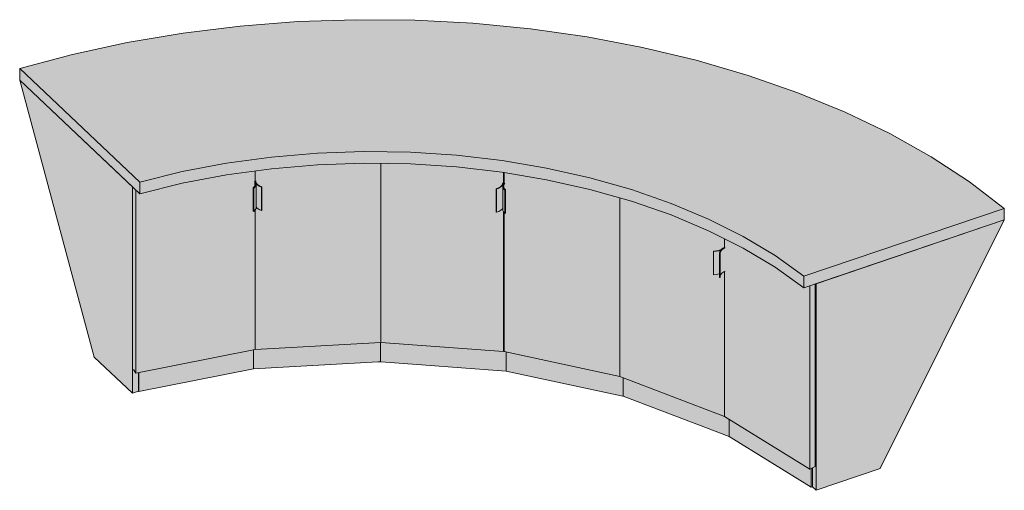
# Model space of a CAD drawing. Header units: centimetres. Extents: x 13929 to 16630, y -213 to 13136.
# Tile 3 of 3: x 13929 to 14208, y 13003 to 13136. Entities that reach past the tile are written whole.
import ezdxf

# ---------------------------------------------------------------- set-up
doc = ezdxf.new("R2010")
doc.units = ezdxf.units.CM
doc.layers.add('A-GENM', color=13, linetype='Continuous', lineweight=18)

# ---------------------------------------------------------------- blocks, each defined once
blk = doc.blocks.new('FURN_Med_E25-S-11 - E25-S-11-9192703-E25-S-11-1')
at = {"layer": 'A-GENM'}
for points in [[(14151.18, 13063.5), (14207.95, 13082.75), (14198.1, 13090.28), (14187.27, 13097.37), (14175.51, 13103.96), (14162.9, 13110.03), (14149.51, 13115.53), (14135.42, 13120.44), (14120.71, 13124.72), (14105.46, 13128.36), (14089.77, 13131.33), (14073.72, 13133.61), (14057.42, 13135.18), (14040.95, 13136.05), (14024.41, 13136.21), (14007.9, 13135.65), (13991.51, 13134.37), (13975.13, 13132.36), (13959.48, 13129.72), (13944.03, 13126.37), (13929.08, 13122.37), (13963.06, 13090.21), (13975.13, 13093.18), (13987.61, 13095.55), (14000.42, 13097.29), (14013.44, 13098.39), (14026.58, 13098.84), (14039.74, 13098.64), (14052.82, 13097.79), (14065.71, 13096.29), (14078.69, 13094.08), (14090.57, 13091.42), (14102.35, 13088.08), (14113.56, 13084.17), (14124.13, 13079.73), (14133.97, 13074.77), (14143.01, 13069.35), (14146.3, 13066.99)], [(13963.06, 13086.91), (13963.06, 13090.21), (13929.08, 13122.37), (13929.08, 13119.07), (13961.95, 13087.96)], [(13961, 13030.36), (13961, 13088.86), (13929.08, 13119.07), (13950.13, 13040.64)], [(14151.18, 13060.21), (14151.18, 13063.5), (14143.01, 13069.35), (14133.97, 13074.77), (14124.13, 13079.73), (14113.56, 13084.17), (14102.34, 13088.08), (14090.57, 13091.42), (14078.28, 13094.17), (14065.71, 13096.29), (14052.27, 13097.82), (14039.74, 13098.64), (14026.58, 13098.84), (14013.44, 13098.39), (14000.42, 13097.29), (13987.09, 13095.45), (13975.13, 13093.18), (13963.06, 13090.21), (13963.06, 13086.91), (13975.13, 13089.88), (13987.61, 13092.25), (14000.42, 13093.99), (14013.44, 13095.09), (14026.58, 13095.54), (14039.74, 13095.34), (14052.82, 13094.49), (14066.06, 13092.94), (14078.33, 13090.87), (14090.98, 13088.01), (14102.35, 13084.79), (14113.56, 13080.88), (14124.13, 13076.43), (14133.97, 13071.48), (14143.01, 13066.05), (14149.47, 13061.43)], [(13961.95, 13036.04), (13995.73, 13042.74), (13995.7, 13082.19), (13995.4, 13081.89), (13995.24, 13081.96), (13995.24, 13088.55), (13995.54, 13088.85), (13995.54, 13090.49), (13995.73, 13090.53), (13995.73, 13093.35), (13987.61, 13092.25), (13975.13, 13089.88), (13963.06, 13086.91), (13961.95, 13087.96), (13961.95, 13042.74)], [(13995.73, 13042.74), (14031.32, 13044.79), (14031.32, 13095.47), (14026.58, 13095.54), (14013.44, 13095.09), (14000.42, 13093.99), (13995.73, 13093.35), (13995.73, 13090.53), (13995.92, 13090.54), (13995.98, 13090.25), (13996.18, 13089.79), (13996.5, 13089.44), (13997.01, 13089.11), (13997.65, 13088.86), (13997.65, 13082.27), (13997.56, 13082.17), (13996.88, 13082.43), (13996.32, 13082.8), (13996.06, 13083.09), (13996.04, 13082.75), (13995.81, 13082.3), (13995.73, 13082.22), (13995.73, 13061.43)], [(14066.06, 13042.17), (14066.05, 13081.89), (14065.91, 13082.23), (14065.9, 13082.88), (14065.79, 13082.64), (14065.39, 13082.23), (14064.83, 13081.89), (14064.14, 13081.63), (14064.06, 13081.73), (14064.06, 13088.32), (14064.71, 13088.56), (14065.23, 13088.89), (14065.61, 13089.27), (14065.8, 13089.7), (14065.87, 13089.98), (14066.06, 13089.96), (14066.06, 13092.94), (14065.53, 13093.02), (14052.82, 13094.49), (14039.74, 13095.34), (14031.33, 13095.47), (14031.33, 13044.76)], [(14099.06, 13035.16), (14099.06, 13085.72), (14090.57, 13088.13), (14078.28, 13090.88), (14066.28, 13092.9), (14066.29, 13089.96), (14066.46, 13089.92), (14066.46, 13088.2), (14066.68, 13087.98), (14066.68, 13081.39), (14066.52, 13081.32), (14066.28, 13081.57), (14066.28, 13042.17), (14078.28, 13039.6)], [(13995.4, 13088.49), (13995.84, 13088.96), (13996.04, 13089.38), (13996.04, 13089.71), (13995.95, 13089.81), (13995.78, 13090.24), (13995.89, 13090.26), (13995.7, 13090.53), (13995.54, 13090.49), (13995.73, 13090.17), (13995.87, 13089.79), (13995.81, 13089.3), (13995.58, 13088.89), (13995.24, 13088.55)], [(13995.54, 13088.85), (13995.63, 13088.94), (13995.7, 13089.08), (13995.68, 13090.26), (13995.54, 13090.49), (13995.54, 13088.89)], [(13995.7, 13089.08), (13995.84, 13089.38), (13995.86, 13089.81), (13995.7, 13090.23), (13995.7, 13089.34)], [(13997.56, 13088.76), (13997.65, 13088.86), (13997.01, 13089.11), (13996.5, 13089.44), (13996.15, 13089.83), (13995.96, 13090.35), (13995.92, 13090.54), (13995.73, 13090.53), (13995.89, 13090.26), (13995.79, 13090.23), (13995.96, 13089.79), (13996.33, 13089.38), (13997.01, 13088.97), (13997.51, 13088.78)], [(14064.14, 13088.22), (14064.83, 13088.48), (14065.39, 13088.82), (14065.8, 13089.25), (14066, 13089.68), (14066.06, 13089.96), (14065.87, 13089.98), (14065.79, 13089.68), (14065.56, 13089.23), (14065.23, 13088.89), (14064.71, 13088.56), (14064.06, 13088.32)], [(13961, 13030.36), (13962.71, 13030.94), (13962.71, 13036.19), (13961.95, 13036.04), (13961.32, 13037.06), (13961.32, 13088.55), (13961, 13088.86), (13961, 13036.76)], [(13961.95, 13036.04), (13961.95, 13087.96), (13961.32, 13088.55), (13961.32, 13037.06), (13961.78, 13036.32)], [(13995.4, 13081.89), (13995.4, 13088.49), (13995.24, 13088.55), (13995.24, 13081.96)], [(13995.4, 13081.89), (13995.81, 13082.3), (13996.04, 13082.79), (13996.06, 13083.09), (13996.04, 13089.34), (13995.81, 13088.89), (13995.4, 13088.49), (13995.4, 13088.4)], [(13997.56, 13082.17), (13997.56, 13088.76), (13996.88, 13089.03), (13996.33, 13089.38), (13996.06, 13089.69), (13996.06, 13083.09), (13996.33, 13082.79), (13996.88, 13082.43)], [(13997.56, 13082.17), (13997.65, 13082.27), (13997.65, 13088.86), (13997.56, 13088.76), (13997.56, 13088.4)], [(14064.14, 13081.63), (14064.14, 13088.22), (14064.06, 13088.32), (14064.06, 13081.73)], [(14064.14, 13081.63), (14064.83, 13081.89), (14065.39, 13082.23), (14065.79, 13082.64), (14065.9, 13082.89), (14065.91, 13089.26), (14066, 13089.46), (14066, 13089.68), (14065.79, 13089.23), (14065.39, 13088.82), (14064.83, 13088.48), (14064.14, 13088.22)], [(14066.52, 13081.32), (14066.52, 13087.91), (14066.09, 13088.4), (14065.91, 13088.79), (14065.9, 13088.32), (14065.91, 13082.18), (14066.12, 13081.73), (14066.46, 13081.38)], [(14066.52, 13087.91), (14066.68, 13087.98), (14066.28, 13088.43), (14066.11, 13088.79), (14066.12, 13089.27), (14066.33, 13089.72), (14066.46, 13089.92), (14066.28, 13089.96), (14066.06, 13089.62), (14065.91, 13089.23), (14065.91, 13088.78), (14066.13, 13088.31), (14066.46, 13087.97)], [(14066, 13089.46), (14066.06, 13089.62), (14066.06, 13089.96), (14066, 13089.68)], [(14066.29, 13088.41), (14066.28, 13089.63), (14066.1, 13089.23), (14066.12, 13088.77), (14066.28, 13088.43)], [(14066.46, 13088.2), (14066.46, 13089.92), (14066.29, 13089.66), (14066.31, 13088.37), (14066.35, 13088.32)], [(14066.52, 13081.32), (14066.68, 13081.39), (14066.68, 13087.98), (14066.52, 13087.91)], [(14128.72, 13023.82), (14128.72, 13064.87), (14128.44, 13064.71), (14127.98, 13064.41), (14127.61, 13063.95), (14127.5, 13063.59), (14127.5, 13063.15), (14127.3, 13063.13), (14127.27, 13064.05), (14127.27, 13064.19), (14127.22, 13064.16), (14126.44, 13064), (14125.62, 13063.95), (14125.63, 13070.65), (14126.44, 13070.71), (14127.22, 13070.89), (14127.81, 13071.14), (14128.44, 13071.58), (14128.55, 13071.67), (14128.72, 13071.61), (14128.72, 13074.12), (14124.13, 13076.43), (14113.56, 13080.88), (14102.35, 13084.79), (14099.06, 13085.72), (14099.06, 13035.16), (14115.15, 13029)], [(14151.18, 13060.21), (14207.95, 13079.46), (14207.95, 13082.75), (14151.18, 13063.5), (14151.18, 13061.43)], [(14154.62, 13002.87), (14172.77, 13009.02), (14207.95, 13079.46), (14154.62, 13061.37), (14154.62, 13009.02)], [(14152.9, 13008.88), (14152.9, 13060.79), (14151.18, 13060.21), (14143.01, 13066.05), (14133.97, 13071.48), (14128.72, 13074.12), (14128.72, 13071.61), (14128.85, 13071.53), (14128.85, 13064.94), (14128.72, 13064.87), (14128.72, 13023.82), (14151.18, 13009.94)], [(14125.62, 13063.95), (14126.44, 13064), (14127.27, 13064.19), (14127.3, 13070.26), (14127.47, 13070.67), (14127.72, 13070.95), (14127.22, 13070.76), (14126.44, 13070.59), (14125.62, 13070.54), (14125.62, 13068.17)], [(14127.5, 13063.65), (14127.63, 13064.02), (14128.01, 13064.43), (14128.48, 13064.74), (14128.48, 13071.34), (14127.98, 13071), (14127.63, 13070.59), (14127.47, 13070.18), (14127.5, 13069.72), (14127.5, 13063.95)], [(14128.48, 13064.74), (14128.85, 13064.94), (14128.85, 13071.53), (14128.48, 13071.34), (14128.48, 13068.17)], [(14127.3, 13063.13), (14127.5, 13063.15), (14127.5, 13069.74), (14127.3, 13069.72), (14127.3, 13063.95)], [(14152.9, 13008.88), (14154.37, 13009.67), (14154.37, 13061.29), (14152.9, 13060.79), (14152.9, 13010.55)], [(14154.62, 13002.87), (14154.62, 13061.37), (14154.37, 13061.29), (14154.37, 13009.64), (14153.59, 13009.24), (14153.59, 13003.84), (14153.71, 13003.73)], [(13962.83, 13030.83), (13995.29, 13037.26), (13995.29, 13042.65), (13962.83, 13036.22), (13962.83, 13036.04)], [(13995.29, 13037.26), (14030.61, 13039.3), (14030.61, 13044.75), (13995.52, 13042.7), (13995.29, 13042.65), (13995.29, 13037.42)], [(14030.61, 13039.3), (14031.29, 13039.32), (14031.29, 13044.79), (14030.61, 13044.75), (14030.61, 13042.74)], [(14031.29, 13039.31), (14031.43, 13039.31), (14031.43, 13044.76), (14031.33, 13044.76), (14031.32, 13044.79), (14031.29, 13044.79), (14031.29, 13039.32)], [(14066.87, 13036.66), (14066.87, 13042.04), (14066.28, 13042.17), (14066.28, 13043.08), (14066.06, 13042.17), (14031.43, 13044.76), (14031.43, 13039.31), (14066.28, 13036.71)], [(14099.91, 13029.59), (14099.91, 13034.83), (14099.06, 13035.16), (14066.87, 13042.04), (14066.87, 13036.66), (14099.76, 13029.63)], [(13962.83, 13030.83), (13962.83, 13036.22), (13962.71, 13036.19), (13962.71, 13030.94)], [(14100.03, 13029.56), (14100.03, 13034.79), (14099.91, 13034.83), (14099.91, 13029.59), (14099.98, 13029.57)], [(14100.09, 13029.54), (14100.09, 13034.76), (14100.03, 13034.79), (14100.03, 13029.56)], [(14130.03, 13018.09), (14130.03, 13023.01), (14128.72, 13023.82), (14100.09, 13034.76), (14100.09, 13029.54), (14129.83, 13018.17)], [(14153.27, 13003.73), (14153.27, 13009.07), (14152.9, 13008.88), (14130.03, 13023.01), (14130.03, 13018.09), (14152.9, 13003.96)], [(14153.27, 13003.73), (14153.59, 13003.84), (14153.59, 13009.24), (14153.27, 13009.07), (14153.27, 13008.88)]]:
    blk.add_hatch(color=256, dxfattribs=at).paths.add_polyline_path(points)
h = blk.add_hatch(color=256, dxfattribs=at)
h.paths.add_polyline_path([(14066.06, 13042.17), (14066.28, 13043.08), (14066.28, 13081.57), (14066.12, 13081.73), (14066.06, 13081.79), (14066.06, 13043.31)])
h.paths.add_polyline_path([(14066.06, 13089.62), (14066.1, 13089.71), (14066.28, 13089.96), (14066.28, 13092.9), (14066.06, 13092.94), (14066.06, 13089.66)])
h = blk.add_hatch(color=256, dxfattribs=at)
h.paths.add_polyline_path([(14125.62, 13070.54), (14126.44, 13070.59), (14127.22, 13070.76), (14127.98, 13071.08), (14128.42, 13071.38), (14128.35, 13071.42), (14128.68, 13071.62), (14128.55, 13071.67), (14128.11, 13071.34), (14127.76, 13071.11), (14127.12, 13070.86), (14126.4, 13070.7), (14125.63, 13070.65), (14125.62, 13070.59)])
h.paths.add_polyline_path([(14128.05, 13071.23), (14128.27, 13071.34), (14128.24, 13071.3)])
h = blk.add_hatch(color=256, dxfattribs=at)
h.paths.add_polyline_path([(14127.3, 13069.72), (14127.5, 13069.74), (14127.47, 13070.19), (14127.63, 13070.61), (14128.01, 13071.02), (14128.72, 13071.46), (14128.85, 13071.53), (14128.72, 13071.61), (14128.35, 13071.42), (14128.43, 13071.37), (14127.78, 13070.98), (14127.72, 13070.95), (14127.43, 13070.59), (14127.27, 13070.19)])
h.paths.add_polyline_path([(14128.05, 13071.23), (14128.27, 13071.34), (14128.27, 13071.37), (14128.22, 13071.34)])
for p, q in [((13929.08, 13122.37), (13963.06, 13090.21)), ((13929.08, 13122.37), (13929.08, 13119.07)), ((13963.06, 13086.91), (13929.08, 13119.07)), ((13961, 13088.86), (13929.08, 13119.07)), ((13929.08, 13119.07), (13950.13, 13040.64)), ((13995.73, 13090.53), (13995.73, 13093.35)), ((13995.73, 13093.35), (13995.73, 13090.53)), ((14031.33, 13095.47), (14031.33, 13044.76)), ((14066.06, 13092.94), (14066.06, 13089.62)), ((14066.28, 13089.96), (14066.28, 13092.9)), ((13963.06, 13086.91), (13963.06, 13090.21)), ((13995.54, 13090.49), (13995.7, 13090.23)), ((13995.73, 13090.53), (13995.78, 13090.25)), ((13995.89, 13090.26), (13995.73, 13090.53)), ((13995.98, 13090.26), (13995.92, 13090.57)), ((14065.87, 13089.98), (14065.8, 13089.7)), ((14066, 13089.68), (14066.28, 13090.88)), ((13961, 13030.36), (13961, 13088.86)), ((13961.95, 13087.96), (13961.95, 13036.04)), ((13995.24, 13088.55), (13995.4, 13088.49)), ((13995.24, 13088.55), (13995.24, 13081.96)), ((13995.4, 13081.89), (13995.4, 13088.49)), ((13996.08, 13083.04), (13996.08, 13089.64)), ((13997.56, 13088.76), (13997.65, 13088.86)), ((13997.56, 13088.76), (13997.56, 13082.17)), ((13997.65, 13082.27), (13997.65, 13088.86)), ((14064.06, 13088.32), (14064.14, 13088.22)), ((14064.06, 13088.32), (14064.06, 13081.73)), ((14064.14, 13081.63), (14064.14, 13088.22)), ((14065.88, 13089.03), (14065.88, 13082.43)), ((14066.28, 13089.96), (14066.1, 13089.7)), ((14066.29, 13089.66), (14066.46, 13089.92)), ((14066.52, 13087.91), (14066.68, 13087.98)), ((14066.52, 13087.91), (14066.52, 13081.32)), ((14066.68, 13081.39), (14066.68, 13087.98)), ((14099.06, 13035.16), (14099.06, 13085.72)), ((14099.06, 13085.72), (14099.06, 13035.16)), ((13995.4, 13081.89), (13995.24, 13081.96)), ((13995.73, 13042.74), (13995.73, 13082.22)), ((13995.73, 13082.22), (13995.73, 13042.74)), ((13997.65, 13082.27), (13997.56, 13082.17)), ((14064.14, 13081.63), (14064.06, 13081.73)), ((14066.06, 13081.85), (14066.06, 13042.17)), ((14151.18, 13063.5), (14207.95, 13082.75)), ((14207.95, 13079.46), (14207.95, 13082.75)), ((14066.28, 13042.17), (14066.28, 13081.57)), ((14066.68, 13081.39), (14066.52, 13081.32)), ((14207.95, 13079.46), (14151.18, 13060.21)), ((14207.95, 13079.46), (14154.62, 13061.37)), ((14172.77, 13009.02), (14207.95, 13079.46)), ((14128.72, 13074.12), (14128.72, 13071.61)), ((14128.72, 13071.61), (14128.72, 13074.12)), ((14125.63, 13070.65), (14125.62, 13070.54)), ((14125.62, 13063.95), (14125.62, 13070.54)), ((14128.58, 13071.7), (14128.27, 13071.44)), ((14128.72, 13071.61), (14128.35, 13071.42)), ((14128.44, 13071.38), (14128.72, 13071.61)), ((14128.48, 13071.34), (14128.85, 13071.53)), ((14127.26, 13070.02), (14127.26, 13063.42)), ((14127.3, 13069.72), (14127.5, 13069.74)), ((14127.3, 13069.72), (14127.3, 13063.13)), ((14127.5, 13063.15), (14127.5, 13069.74)), ((14128.85, 13064.94), (14128.48, 13064.74)), ((14127.3, 13063.13), (14127.27, 13063.6)), ((14127.5, 13063.15), (14127.3, 13063.13)), ((14128.72, 13064.87), (14128.72, 13023.82)), ((14128.72, 13023.82), (14128.72, 13064.87)), ((14151.18, 13060.21), (14151.18, 13063.5)), ((14152.9, 13008.88), (14152.9, 13060.79)), ((14154.37, 13061.29), (14154.37, 13009.64)), ((14154.62, 13061.37), (14154.62, 13002.87)), ((13995.73, 13042.74), (13961.95, 13036.04)), ((13995.29, 13037.26), (13995.29, 13042.65)), ((14031.32, 13044.79), (13995.73, 13042.74)), ((14031.29, 13044.79), (14031.29, 13039.31)), ((14031.29, 13039.31), (14031.29, 13044.79)), ((14066.06, 13042.17), (14031.33, 13044.76)), ((14066.28, 13043.08), (14066.06, 13042.17)), ((13950.13, 13040.64), (13961, 13030.36)), ((14099.06, 13035.16), (14066.28, 13042.17)), ((14066.87, 13036.66), (14066.87, 13042.04)), ((13961.95, 13036.04), (13961.32, 13037.06)), ((13995.29, 13037.26), (13962.83, 13030.83)), ((14030.61, 13039.3), (13995.29, 13037.26)), ((14031.29, 13039.31), (14030.61, 13039.3)), ((14031.43, 13039.31), (14031.29, 13039.31)), ((14066.87, 13036.66), (14031.43, 13039.31)), ((13962.71, 13036.19), (13962.71, 13030.94)), ((13962.83, 13030.83), (13962.83, 13036.22)), ((14099.91, 13029.59), (14066.87, 13036.66)), ((14128.72, 13023.82), (14099.06, 13035.16)), ((14100.03, 13034.79), (14100.03, 13029.56)), ((14100.03, 13029.56), (14100.03, 13034.79)), ((13962.71, 13030.94), (13961, 13030.36)), ((13962.83, 13030.83), (13962.71, 13030.94)), ((14100.03, 13029.56), (14099.91, 13029.59)), ((14130.03, 13018.09), (14100.03, 13029.56)), ((14100.09, 13029.54), (14100.03, 13029.56)), ((14152.9, 13008.88), (14128.72, 13023.82)), ((14130.03, 13023.01), (14130.03, 13018.09)), ((14153.27, 13003.73), (14130.03, 13018.09)), ((14154.37, 13009.64), (14152.9, 13008.88)), ((14153.59, 13003.84), (14153.59, 13009.24)), ((14153.27, 13003.73), (14153.27, 13009.07)), ((14154.62, 13002.87), (14172.77, 13009.02)), ((14153.59, 13003.84), (14153.27, 13003.73)), ((14154.62, 13002.87), (14153.59, 13003.84))]:
    blk.add_line(p, q, dxfattribs=at)
for points in [[(14207.95, 13082.75, 0), (14198.1, 13090.28, 0), (14187.27, 13097.37, 0), (14175.51, 13103.96, 0), (14162.9, 13110.03, 0), (14149.51, 13115.53, 0), (14135.42, 13120.44, 0), (14120.71, 13124.72, 0), (14105.46, 13128.36, 0), (14089.77, 13131.33, 0), (14073.72, 13133.61, 0), (14057.42, 13135.18, 0), (14040.95, 13136.05, 0), (14024.41, 13136.21, 0), (14007.9, 13135.65, 0), (13991.51, 13134.37, 0), (13975.34, 13132.4, 0), (13959.48, 13129.72, 0), (13944.03, 13126.37, 0), (13929.08, 13122.37, 0)], [(13963.06, 13090.21, 0), (13975.13, 13093.18, 0), (13987.61, 13095.55, 0), (14000.42, 13097.29, 0), (14013.44, 13098.39, 0), (14026.58, 13098.84, 0), (14039.74, 13098.64, 0), (14052.82, 13097.79, 0), (14065.71, 13096.29, 0), (14078.33, 13094.16, 0), (14090.57, 13091.42, 0), (14102.35, 13088.08, 0), (14113.56, 13084.17, 0), (14124.13, 13079.73, 0), (14133.97, 13074.77, 0), (14143.01, 13069.35, 0), (14151.18, 13063.5, 0)], [(14151.18, 13060.21, 0), (14143.01, 13066.05, 0), (14133.97, 13071.48, 0), (14124.13, 13076.43, 0), (14113.56, 13080.88, 0), (14102.35, 13084.79, 0), (14090.57, 13088.13, 0), (14078.33, 13090.87, 0), (14065.71, 13093, 0), (14052.82, 13094.49, 0), (14039.74, 13095.34, 0), (14026.58, 13095.54, 0), (14013.44, 13095.09, 0), (14000.42, 13093.99, 0), (13987.61, 13092.25, 0), (13975.13, 13089.88, 0), (13963.06, 13086.91, 0)], [(13995.7, 13090.23, 0), (13995.87, 13089.8, 0), (13995.84, 13089.36, 0), (13995.63, 13088.94, 0), (13995.24, 13088.55, 0)], [(13995.78, 13090.25, 0), (13995.96, 13089.79, 0), (13996.33, 13089.38, 0), (13996.88, 13089.03, 0), (13997.56, 13088.76, 0)], [(13996.08, 13089.66, 0), (13996.07, 13089.81, 0), (13995.89, 13090.26, 0)], [(13997.65, 13088.86, 0), (13997.01, 13089.11, 0), (13996.5, 13089.44, 0), (13996.15, 13089.83, 0), (13995.98, 13090.26, 0)], [(13995.4, 13088.49, 0), (13995.81, 13088.89, 0), (13996.04, 13089.34, 0), (13996.08, 13089.64, 0)], [(14065.8, 13089.7, 0), (14065.61, 13089.27, 0), (14065.23, 13088.89, 0), (14064.71, 13088.56, 0), (14064.06, 13088.32, 0)], [(14064.14, 13088.22, 0), (14064.83, 13088.48, 0), (14065.39, 13088.82, 0), (14065.79, 13089.23, 0), (14066, 13089.68, 0)], [(14066.1, 13089.7, 0), (14065.9, 13089.24, 0), (14065.91, 13088.78, 0), (14066.12, 13088.32, 0), (14066.52, 13087.91, 0)], [(14066.68, 13087.98, 0), (14066.31, 13088.37, 0), (14066.11, 13088.79, 0), (14066.1, 13089.23, 0), (14066.29, 13089.66, 0)], [(13996.08, 13083.04, 0), (13996.04, 13082.75, 0), (13995.81, 13082.3, 0), (13995.4, 13081.89, 0)], [(13997.56, 13082.17, 0), (13996.88, 13082.43, 0), (13996.33, 13082.79, 0), (13996.02, 13083.11, 0)], [(14065.93, 13082.9, 0), (14065.79, 13082.64, 0), (14065.39, 13082.23, 0), (14064.83, 13081.89, 0), (14064.14, 13081.63, 0)], [(14066.52, 13081.32, 0), (14066.12, 13081.73, 0), (14065.91, 13082.18, 0), (14065.9, 13082.65, 0)], [(14125.62, 13070.54, 0), (14126.44, 13070.59, 0), (14127.22, 13070.76, 0), (14127.89, 13071.02, 0), (14128.44, 13071.38, 0)], [(14128.27, 13071.44, 0), (14127.76, 13071.11, 0), (14127.12, 13070.86, 0), (14126.4, 13070.7, 0), (14125.63, 13070.65, 0)], [(14128.35, 13071.42, 0), (14127.81, 13071.06, 0), (14127.45, 13070.64, 0), (14127.27, 13070.19, 0), (14127.3, 13069.72, 0)], [(14127.5, 13069.74, 0), (14127.47, 13070.18, 0), (14127.63, 13070.61, 0), (14127.98, 13071, 0), (14128.48, 13071.34, 0)], [(14127.28, 13064.18, 0), (14127.22, 13064.16, 0), (14126.44, 13064, 0), (14125.62, 13063.95, 0)], [(14128.48, 13064.74, 0), (14127.98, 13064.41, 0), (14127.63, 13064.02, 0), (14127.48, 13063.65, 0)]]:
    blk.add_polyline3d(points, dxfattribs=at)

msp = doc.modelspace()

# ---------------------------------------------------------------- block references
at = {"layer": 'A-GENM'}
msp.add_blockref('FURN_Med_E25-S-11 - E25-S-11-9192703-E25-S-11-1', (0, 0), dxfattribs=at)

doc.saveas('drawing.dxf')
